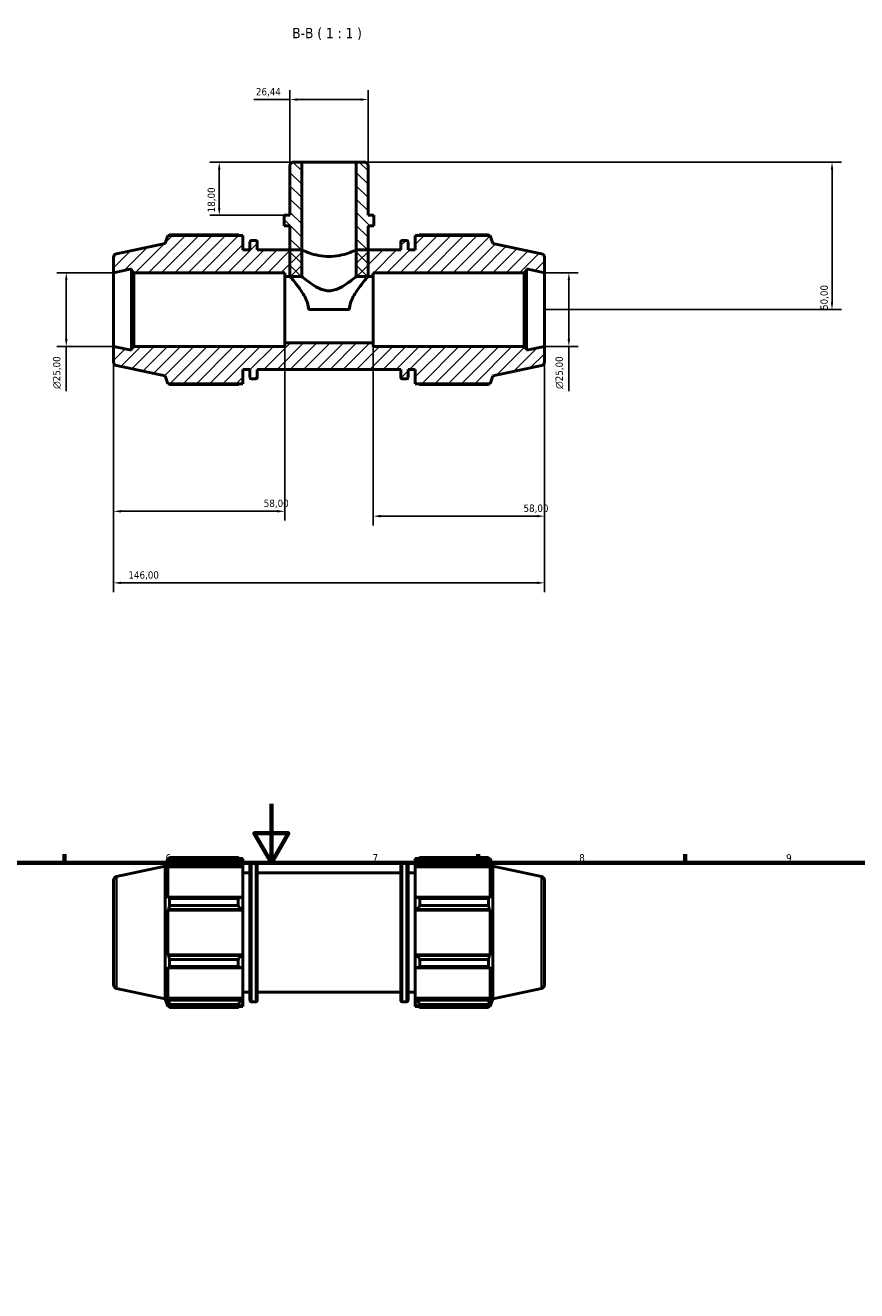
# Model space of a CAD drawing. Header units: millimetres. Extents: x 0 to 931, y 0 to 858.
# Tile 4 of 5: x 337 to 619, y 429 to 858. Entities that reach past the tile are written whole.
import ezdxf

# ---------------------------------------------------------------- set-up
doc = ezdxf.new("R2010")
doc.units = ezdxf.units.MM
for name, color, linetype, lineweight in [('Border (ISO)', 7, 'Continuous', 70), ('Dimension (ISO)', 7, 'Continuous', 25), ('Hatch (ISO)', 7, 'Continuous', 18), ('Symbol (ISO)', 7, 'Continuous', 25), ('Visible (ISO)', 7, 'Continuous', 50), ('Visible Narrow (ISO)', 7, 'Continuous', 35)]:
    doc.layers.add(name, color=color, linetype=linetype, lineweight=lineweight)
doc.styles.add('Label Text (ISO)', font='tahoma.ttf')
doc.styles.add('Note Text (ISO)', font='tahoma.ttf')
doc.dimstyles.new('Default (ISO)', dxfattribs={"dimtxt": 2.5, "dimasz": 2.5, "dimexe": 3.175, "dimexo": 0, "dimgap": 0.762, "dimtad": 1, "dimrnd": 1e-08, "dimzin": 0, "dimtxsty": 'Note Text (ISO)', "dimcen": 0.09, "dimdle": 10, "dimclrd": 256, "dimclre": 256, "dimclrt": 232, "dimazin": 0, "dimtfac": 1.40208, "dimtmove": 0, "dimatfit": 3, "dimfxl": 1, "dimtolj": 1, "dimtzin": 0, "dimlwd": -1, "dimlwe": -1, "dimarcsym": 0})

# ---------------------------------------------------------------- blocks, each defined once
blk = doc.blocks.new('Borders Default Border')
at = {"layer": 'Border (ISO)'}
for p, q in [((350.42, 574), (350.42, 576.9)), ((490.58, 574), (490.58, 576.9)), ((560.67, 574), (560.67, 576.9))]:
    blk.add_line(p, q, dxfattribs=at)
at = {"layer": 'Border (ISO)', "flags": 128}
for points in [[(420.5, 594), (420.5, 574), (414.73, 584), (426.27, 584), (420.5, 574)], [(20, 20), (20, 574), (821, 574), (821, 20), (20, 20)]]:
    blk.add_lwpolyline(points, dxfattribs=at)
at = {"layer": 'Border (ISO)', "color": 232, "true_color": 0xca0064, "char_height": 2.5, "attachment_point": 7, "style": 'Note Text (ISO)'}
for s, insert in [('6', (384.66, 574.35)), ('7', (454.77, 574.4)), ('8', (524.81, 574.34)), ('9', (594.88, 574.35))]:
    blk.add_mtext(s, dxfattribs=dict(at, insert=insert))
blk = doc.blocks.new('*D7')
at = {"layer": 'Defpoints', "color": 0, "transparency": 16777216}
for p in [(430.78, 811.47), (402.85, 793.47), (424.83, 793.47)]:
    blk.add_point(p, dxfattribs=at)
at = {"layer": 'Dimension (ISO)', "transparency": 16777216}
for p, q in [((430.78, 811.47), (399.68, 811.47)), ((402.85, 808.97), (402.85, 795.97)), ((424.83, 793.47), (399.68, 793.47))]:
    blk.add_line(p, q, dxfattribs=at)
for points in [[(402.43, 808.97), (403.27, 808.97), (402.85, 811.47)], [(402.43, 795.97), (403.27, 795.97), (402.85, 793.47)]]:
    blk.add_solid(points, dxfattribs=at)
at = {"layer": 'Dimension (ISO)', "color": 232, "true_color": 0xca0064, "transparency": 16777216, "insert": (398.91, 794.46), "char_height": 2.5, "attachment_point": 1, "rotation": 90, "style": 'Note Text (ISO)'}
blk.add_mtext('\\A1;18,00', dxfattribs=at)
blk = doc.blocks.new('*D8')
at = {"layer": 'Defpoints', "color": 0, "transparency": 16777216}
for p in [(449.29, 811.47), (513.03, 761.47), (610.43, 761.47)]:
    blk.add_point(p, dxfattribs=at)
at = {"layer": 'Dimension (ISO)', "transparency": 16777216}
for p, q in [((449.29, 811.47), (613.61, 811.47)), ((610.43, 808.97), (610.43, 763.97)), ((513.03, 761.47), (613.61, 761.47))]:
    blk.add_line(p, q, dxfattribs=at)
for points in [[(610.01, 808.97), (610.85, 808.97), (610.43, 811.47)], [(610.01, 763.97), (610.85, 763.97), (610.43, 761.47)]]:
    blk.add_solid(points, dxfattribs=at)
at = {"layer": 'Dimension (ISO)', "color": 232, "true_color": 0xca0064, "transparency": 16777216, "insert": (606.5, 761.37), "char_height": 2.5, "attachment_point": 1, "rotation": 90, "style": 'Note Text (ISO)'}
blk.add_mtext('\\A1;50,00', dxfattribs=at)
blk = doc.blocks.new('*D9')
at = {"layer": 'Defpoints', "color": 0, "transparency": 16777216}
for p in [(513.03, 773.97), (513.03, 748.97), (521.29, 748.97)]:
    blk.add_point(p, dxfattribs=at)
at = {"layer": 'Dimension (ISO)', "transparency": 16777216}
for p, q in [((513.03, 773.97), (524.46, 773.97)), ((521.29, 771.47), (521.29, 751.47)), ((513.03, 748.97), (524.46, 748.97)), ((521.29, 748.97), (521.29, 733.84))]:
    blk.add_line(p, q, dxfattribs=at)
for points in [[(520.87, 771.47), (521.7, 771.47), (521.29, 773.97)], [(520.87, 751.47), (521.7, 751.47), (521.29, 748.97)]]:
    blk.add_solid(points, dxfattribs=at)
at = {"layer": 'Dimension (ISO)', "color": 232, "true_color": 0xca0064, "transparency": 16777216, "insert": (516.76, 734.6), "char_height": 2.5, "attachment_point": 1, "rotation": 90, "style": 'Note Text (ISO)'}
blk.add_mtext('\\A1;\\fAIGDT|b0|i0;\\H2.5000;\\ln\\fTahoma|b0|i0;\\H2.5000;25,00', dxfattribs=at)
blk = doc.blocks.new('*D10')
at = {"layer": 'Defpoints', "color": 0, "transparency": 16777216}
for p in [(426.81, 832.68), (426.81, 810.68), (453.25, 810.68)]:
    blk.add_point(p, dxfattribs=at)
at = {"layer": 'Dimension (ISO)', "transparency": 16777216}
for p, q in [((426.81, 832.68), (414.51, 832.68)), ((426.81, 810.68), (426.81, 835.85)), ((450.75, 832.68), (429.31, 832.68)), ((453.25, 810.68), (453.25, 835.85))]:
    blk.add_line(p, q, dxfattribs=at)
for points in [[(429.31, 833.09), (429.31, 832.26), (426.81, 832.68)], [(450.75, 833.09), (450.75, 832.26), (453.25, 832.68)]]:
    blk.add_solid(points, dxfattribs=at)
at = {"layer": 'Dimension (ISO)', "color": 232, "true_color": 0xca0064, "transparency": 16777216, "insert": (415.27, 836.61), "char_height": 2.5, "attachment_point": 1, "style": 'Note Text (ISO)'}
blk.add_mtext('\\A1;26,44', dxfattribs=at)
blk = doc.blocks.new('*D11')
at = {"layer": 'Defpoints', "color": 0, "transparency": 16777216}
for p in [(367.03, 773.97), (351.03, 748.97), (367.03, 748.97)]:
    blk.add_point(p, dxfattribs=at)
at = {"layer": 'Dimension (ISO)', "transparency": 16777216}
for p, q in [((367.03, 773.97), (347.86, 773.97)), ((351.03, 771.47), (351.03, 751.47)), ((367.03, 748.97), (347.86, 748.97)), ((351.03, 748.97), (351.03, 733.84))]:
    blk.add_line(p, q, dxfattribs=at)
for points in [[(350.61, 771.47), (351.45, 771.47), (351.03, 773.97)], [(350.61, 751.47), (351.45, 751.47), (351.03, 748.97)]]:
    blk.add_solid(points, dxfattribs=at)
at = {"layer": 'Dimension (ISO)', "color": 232, "true_color": 0xca0064, "transparency": 16777216, "insert": (346.51, 734.6), "char_height": 2.5, "attachment_point": 1, "rotation": 90, "style": 'Note Text (ISO)'}
blk.add_mtext('\\A1;\\fAIGDT|b0|i0;\\H2.5000;\\ln\\fTahoma|b0|i0;\\H2.5000;25,00', dxfattribs=at)
blk = doc.blocks.new('*D12')
at = {"layer": 'Defpoints', "color": 0, "transparency": 16777216}
for p in [(367.03, 748.97), (425.03, 750.22), (425.03, 693.12)]:
    blk.add_point(p, dxfattribs=at)
at = {"layer": 'Dimension (ISO)', "transparency": 16777216}
for p, q in [((367.03, 748.97), (367.03, 689.95)), ((425.03, 750.22), (425.03, 689.95)), ((369.53, 693.12), (422.53, 693.12))]:
    blk.add_line(p, q, dxfattribs=at)
for points in [[(369.53, 693.54), (369.53, 692.7), (367.03, 693.12)], [(422.53, 693.54), (422.53, 692.7), (425.03, 693.12)]]:
    blk.add_solid(points, dxfattribs=at)
at = {"layer": 'Dimension (ISO)', "color": 232, "true_color": 0xca0064, "transparency": 16777216, "insert": (417.93, 697.06), "char_height": 2.5, "attachment_point": 1, "style": 'Note Text (ISO)'}
blk.add_mtext('\\A1;58,00', dxfattribs=at)
blk = doc.blocks.new('*D13')
at = {"layer": 'Defpoints', "color": 0, "transparency": 16777216}
for p in [(455.03, 750.22), (513.03, 748.97), (513.03, 691.47)]:
    blk.add_point(p, dxfattribs=at)
at = {"layer": 'Dimension (ISO)', "transparency": 16777216}
for p, q in [((455.03, 750.22), (455.03, 688.3)), ((513.03, 748.97), (513.03, 688.3)), ((457.53, 691.47), (510.53, 691.47))]:
    blk.add_line(p, q, dxfattribs=at)
for points in [[(457.53, 691.89), (457.53, 691.05), (455.03, 691.47)], [(510.53, 691.89), (510.53, 691.05), (513.03, 691.47)]]:
    blk.add_solid(points, dxfattribs=at)
at = {"layer": 'Dimension (ISO)', "color": 232, "true_color": 0xca0064, "transparency": 16777216, "insert": (505.93, 695.41), "char_height": 2.5, "attachment_point": 1, "style": 'Note Text (ISO)'}
blk.add_mtext('\\A1;58,00', dxfattribs=at)
blk = doc.blocks.new('*D14')
at = {"layer": 'Defpoints', "color": 0, "transparency": 16777216}
for p in [(367.03, 748.97), (513.03, 748.97), (367.03, 668.86)]:
    blk.add_point(p, dxfattribs=at)
at = {"layer": 'Dimension (ISO)', "transparency": 16777216}
for p, q in [((367.03, 748.97), (367.03, 665.68)), ((513.03, 748.97), (513.03, 665.68)), ((510.53, 668.86), (369.53, 668.86))]:
    blk.add_line(p, q, dxfattribs=at)
for points in [[(369.53, 669.27), (369.53, 668.44), (367.03, 668.86)], [(510.53, 669.27), (510.53, 668.44), (513.03, 668.86)]]:
    blk.add_solid(points, dxfattribs=at)
at = {"layer": 'Dimension (ISO)', "color": 232, "true_color": 0xca0064, "transparency": 16777216, "insert": (372.08, 672.79), "char_height": 2.5, "attachment_point": 1, "style": 'Note Text (ISO)'}
blk.add_mtext('\\A1;146,00', dxfattribs=at)

msp = doc.modelspace()

# ---------------------------------------------------------------- hatches: boundary and pattern name
at = {"layer": 'Hatch (ISO)'}
h = msp.add_hatch(dxfattribs=at)
h.set_pattern_fill('ANSI31', color=256, scale=25.4, angle=90.00021, style=0)
h.set_pattern_definition([(135.0002, (0, 0), (-2.245056, -2.245072), [])])
h.paths.add_polyline_path([(453.252, 810.678), (452.458, 811.471), (449.286, 811.471), (449.286, 772.721), (453.252, 772.721), (453.252, 781.721), (453.252, 789.871), (455.235, 789.871), (455.235, 793.471), (453.252, 793.471)])
h.paths.add_polyline_path([(427.604, 811.471), (426.811, 810.678), (426.811, 793.471), (424.828, 793.471), (424.828, 789.871), (426.811, 789.871), (426.811, 781.721), (426.811, 772.721), (430.777, 772.721), (430.777, 811.471)])
h = msp.add_hatch(dxfattribs=at)
h.set_pattern_fill('ANSI31', color=256, scale=25.4, style=0)
h.set_pattern_definition([(45, (0, 0), (-2.245064, 2.245064), [])])
edge = h.paths.add_edge_path()
edge.add_ellipse((368.281, 779.209), major_axis=(-0.26, 1.223), ratio=1, start_angle=0, end_angle=78)
edge.add_line((367.031, 779.209), (367.031, 773.971))
edge.add_line((367.031, 773.971), (373.115, 775.265))
edge.add_line((373.115, 775.265), (373.115, 774.721))
edge.add_line((373.115, 774.721), (373.865, 773.971))
edge.add_line((373.865, 773.971), (425.031, 773.971))
edge.add_line((425.031, 773.971), (425.031, 772.721))
edge.add_line((425.031, 772.721), (430.777, 772.721))
edge.add_line((430.777, 772.721), (430.777, 781.721))
edge.add_line((430.777, 781.721), (426.811, 781.721))
edge.add_line((426.811, 781.721), (415.698, 781.721))
edge.add_line((415.698, 781.721), (415.698, 784.461))
edge.add_ellipse((415.198, 784.461), major_axis=(0.5, 0), ratio=1, start_angle=0, end_angle=90)
edge.add_line((415.198, 784.961), (413.765, 784.961))
edge.add_ellipse((413.765, 784.461), major_axis=(0, 0.5), ratio=1, start_angle=0, end_angle=90)
edge.add_line((413.265, 784.461), (413.265, 781.721))
edge.add_line((413.265, 781.721), (410.831, 781.721))
edge.add_line((410.831, 781.721), (410.831, 786.581))
edge.add_line((410.831, 786.581), (385.408, 786.581))
edge.add_line((385.408, 786.581), (384.551, 783.945))
edge.add_line((384.551, 783.945), (368.021, 780.432))
edge = h.paths.add_edge_path()
edge.add_ellipse((511.781, 743.734), major_axis=(0.26, -1.223), ratio=1, start_angle=0, end_angle=78)
edge.add_line((513.031, 743.734), (513.031, 748.971))
edge.add_line((513.031, 748.971), (506.948, 747.678))
edge.add_line((506.948, 747.678), (506.948, 748.221))
edge.add_line((506.948, 748.221), (506.198, 748.971))
edge.add_line((506.198, 748.971), (455.031, 748.971))
edge.add_line((455.031, 748.971), (455.031, 750.221))
edge.add_line((455.031, 750.221), (425.031, 750.221))
edge.add_line((425.031, 750.221), (425.031, 748.971))
edge.add_line((425.031, 748.971), (373.865, 748.971))
edge.add_line((373.865, 748.971), (373.115, 748.221))
edge.add_line((373.115, 748.221), (373.115, 747.678))
edge.add_line((373.115, 747.678), (367.031, 748.971))
edge.add_line((367.031, 748.971), (367.031, 743.734))
edge.add_ellipse((368.281, 743.734), major_axis=(-1.25, 0), ratio=1, start_angle=0, end_angle=78)
edge.add_line((368.021, 742.511), (384.551, 738.998))
edge.add_line((384.551, 738.998), (385.408, 736.361))
edge.add_line((385.408, 736.361), (410.831, 736.361))
edge.add_line((410.831, 736.361), (410.831, 741.221))
edge.add_line((410.831, 741.221), (413.265, 741.221))
edge.add_line((413.265, 741.221), (413.265, 738.481))
edge.add_ellipse((413.765, 738.481), major_axis=(-0.5, 0), ratio=1, start_angle=0, end_angle=90)
edge.add_line((413.765, 737.981), (415.198, 737.981))
edge.add_ellipse((415.198, 738.481), major_axis=(0, -0.5), ratio=1, start_angle=0, end_angle=90)
edge.add_line((415.698, 738.481), (415.698, 741.221))
edge.add_line((415.698, 741.221), (464.365, 741.221))
edge.add_line((464.365, 741.221), (464.365, 738.481))
edge.add_ellipse((464.865, 738.481), major_axis=(-0.5, 0), ratio=1, start_angle=0, end_angle=90)
edge.add_line((464.865, 737.981), (466.298, 737.981))
edge.add_ellipse((466.298, 738.481), major_axis=(0, -0.5), ratio=1, start_angle=0, end_angle=90)
edge.add_line((466.798, 738.481), (466.798, 741.221))
edge.add_line((466.798, 741.221), (469.231, 741.221))
edge.add_line((469.231, 741.221), (469.231, 736.361))
edge.add_line((469.231, 736.361), (494.655, 736.361))
edge.add_line((494.655, 736.361), (495.511, 738.998))
edge.add_line((495.511, 738.998), (512.041, 742.511))
edge = h.paths.add_edge_path()
edge.add_ellipse((511.781, 779.209), major_axis=(1.25, 0), ratio=1, start_angle=0, end_angle=78)
edge.add_line((512.041, 780.432), (495.511, 783.945))
edge.add_line((495.511, 783.945), (494.655, 786.581))
edge.add_line((494.655, 786.581), (469.231, 786.581))
edge.add_line((469.231, 786.581), (469.231, 781.721))
edge.add_line((469.231, 781.721), (466.798, 781.721))
edge.add_line((466.798, 781.721), (466.798, 784.461))
edge.add_ellipse((466.298, 784.461), major_axis=(0.5, 0), ratio=1, start_angle=0, end_angle=90)
edge.add_line((466.298, 784.961), (464.865, 784.961))
edge.add_ellipse((464.865, 784.461), major_axis=(0, 0.5), ratio=1, start_angle=0, end_angle=90)
edge.add_line((464.365, 784.461), (464.365, 781.721))
edge.add_line((464.365, 781.721), (453.252, 781.721))
edge.add_line((453.252, 781.721), (449.286, 781.721))
edge.add_line((449.286, 781.721), (449.286, 772.721))
edge.add_line((449.286, 772.721), (455.031, 772.721))
edge.add_line((455.031, 772.721), (455.031, 773.971))
edge.add_line((455.031, 773.971), (506.198, 773.971))
edge.add_line((506.198, 773.971), (506.948, 774.721))
edge.add_line((506.948, 774.721), (506.948, 775.265))
edge.add_line((506.948, 775.265), (513.031, 773.971))
edge.add_line((513.031, 773.971), (513.031, 779.209))

# ---------------------------------------------------------------- linework, layer by layer
at = {"layer": 'Visible (ISO)'}
for p, q in [((427.604, 811.471), (426.811, 810.678)), ((426.811, 810.678), (426.811, 793.471)), ((430.777, 811.471), (427.604, 811.471)), ((430.777, 772.721), (430.777, 811.471)), ((449.286, 811.471), (430.777, 811.471)), ((452.458, 811.471), (449.286, 811.471)), ((449.286, 811.471), (449.286, 772.721)), ((453.252, 810.678), (452.458, 811.471)), ((453.252, 793.471), (453.252, 810.678)), ((426.811, 793.471), (424.828, 793.471)), ((424.828, 793.471), (424.828, 789.871)), ((424.828, 789.871), (426.811, 789.871)), ((426.811, 789.871), (426.811, 772.721)), ((455.235, 793.471), (453.252, 793.471)), ((453.252, 772.721), (453.252, 789.871)), ((453.252, 789.871), (455.235, 789.871)), ((455.235, 789.871), (455.235, 793.471)), ((385.408, 786.581), (384.551, 783.945)), ((410.831, 786.581), (385.408, 786.581)), ((409.211, 786.877), (386.022, 786.877)), ((410.831, 781.721), (410.831, 786.581)), ((415.198, 784.961), (413.765, 784.961)), ((466.298, 784.961), (464.865, 784.961)), ((494.655, 786.581), (469.231, 786.581)), ((469.231, 786.581), (469.231, 781.721)), ((494.041, 786.877), (470.851, 786.877)), ((495.511, 783.945), (494.655, 786.581)), ((384.551, 783.945), (368.021, 780.432)), ((413.265, 781.721), (410.831, 781.721)), ((413.265, 784.461), (413.265, 781.721)), ((415.698, 781.721), (415.698, 784.461)), ((430.777, 781.721), (415.698, 781.721)), ((430.777, 772.721), (430.777, 781.721)), ((464.365, 781.721), (449.286, 781.721)), ((449.286, 781.721), (449.286, 772.721)), ((464.365, 784.461), (464.365, 781.721)), ((466.798, 781.721), (466.798, 784.461)), ((469.231, 781.721), (466.798, 781.721)), ((512.041, 780.432), (495.511, 783.945)), ((367.031, 779.209), (367.031, 773.971)), ((513.031, 773.971), (513.031, 779.209)), ((367.031, 773.971), (373.115, 775.265)), ((367.031, 748.971), (367.031, 773.971)), ((373.115, 775.265), (373.115, 774.721)), ((373.115, 774.721), (373.865, 773.971)), ((373.115, 774.721), (373.115, 748.221)), ((373.865, 773.971), (425.031, 773.971)), ((373.865, 748.971), (373.865, 773.971)), ((425.031, 773.971), (425.031, 772.721)), ((425.031, 772.721), (430.777, 772.721)), ((425.031, 750.221), (425.031, 772.721)), ((426.811, 772.721), (430.777, 772.721)), ((449.286, 772.721), (455.031, 772.721)), ((449.286, 772.721), (453.252, 772.721)), ((455.031, 772.721), (455.031, 773.971)), ((455.031, 773.971), (506.198, 773.971)), ((455.031, 750.221), (455.031, 772.721)), ((506.198, 773.971), (506.948, 774.721)), ((506.198, 773.971), (506.198, 748.971)), ((506.948, 774.721), (506.948, 775.265)), ((506.948, 775.265), (513.031, 773.971)), ((506.948, 748.221), (506.948, 774.721)), ((513.031, 748.971), (513.031, 773.971)), ((446.975, 761.471), (433.087, 761.471)), ((373.115, 747.678), (367.031, 748.971)), ((367.031, 748.971), (367.031, 743.734)), ((373.865, 748.971), (373.115, 748.221)), ((373.115, 748.221), (373.115, 747.678)), ((425.031, 748.971), (373.865, 748.971)), ((455.031, 750.221), (425.031, 750.221)), ((425.031, 750.221), (425.031, 748.971)), ((455.031, 748.971), (455.031, 750.221)), ((506.198, 748.971), (455.031, 748.971)), ((506.948, 748.221), (506.198, 748.971)), ((513.031, 748.971), (506.948, 747.678)), ((506.948, 747.678), (506.948, 748.221)), ((513.031, 743.734), (513.031, 748.971)), ((368.021, 742.511), (384.551, 738.998)), ((495.511, 738.998), (512.041, 742.511)), ((384.551, 738.998), (385.408, 736.361)), ((410.831, 736.361), (410.831, 741.221)), ((410.831, 741.221), (413.265, 741.221)), ((413.265, 741.221), (413.265, 738.481)), ((413.765, 737.981), (415.198, 737.981)), ((415.698, 738.481), (415.698, 741.221)), ((415.698, 741.221), (464.365, 741.221)), ((464.365, 741.221), (464.365, 738.481)), ((464.865, 737.981), (466.298, 737.981)), ((466.798, 738.481), (466.798, 741.221)), ((466.798, 741.221), (469.231, 741.221)), ((469.231, 741.221), (469.231, 736.361)), ((494.655, 736.361), (495.511, 738.998)), ((385.408, 736.361), (410.831, 736.361)), ((386.022, 736.066), (409.211, 736.066)), ((469.231, 736.361), (494.655, 736.361)), ((470.851, 736.066), (494.041, 736.066)), ((384.551, 572.815), (385.408, 575.451)), ((385.408, 575.451), (385.408, 574.288)), ((385.408, 575.451), (385.869, 575.451)), ((385.671, 575.061), (385.408, 574.288)), ((386.022, 574.769), (386.022, 575.746)), ((386.022, 575.746), (409.211, 575.746)), ((409.211, 574.769), (386.022, 574.769)), ((409.211, 574.769), (409.211, 575.746)), ((409.682, 575.451), (410.831, 575.451)), ((410.831, 574.546), (410.291, 575.061)), ((410.831, 574.546), (410.831, 575.451)), ((469.231, 575.451), (469.231, 574.546)), ((469.231, 575.451), (470.381, 575.451)), ((469.771, 575.061), (469.231, 574.546)), ((470.851, 575.746), (470.851, 574.769)), ((470.851, 575.746), (494.041, 575.746)), ((494.041, 574.769), (470.851, 574.769)), ((494.041, 574.769), (494.041, 575.746)), ((494.194, 575.451), (494.655, 575.451)), ((494.655, 574.288), (494.392, 575.061)), ((494.655, 574.288), (494.655, 575.451)), ((495.511, 572.815), (494.655, 575.451)), ((368.021, 569.301), (384.551, 572.815)), ((384.551, 527.867), (384.551, 572.815)), ((385.408, 572.613), (385.671, 573.332)), ((410.831, 572.613), (385.408, 572.613)), ((385.408, 572.613), (385.408, 561.935)), ((385.671, 573.332), (410.291, 573.332)), ((410.291, 573.332), (410.831, 572.853)), ((410.831, 574.546), (410.831, 572.853)), ((410.831, 572.853), (410.831, 572.613)), ((410.831, 562.06), (410.831, 572.613)), ((410.831, 570.591), (413.265, 570.591)), ((413.265, 527.351), (413.265, 573.331)), ((413.765, 573.831), (415.198, 573.831)), ((415.698, 573.331), (415.698, 527.351)), ((415.698, 570.591), (464.365, 570.591)), ((464.365, 527.351), (464.365, 573.331)), ((464.865, 573.831), (466.298, 573.831)), ((466.798, 573.331), (466.798, 527.351)), ((466.798, 570.591), (469.231, 570.591)), ((469.231, 572.853), (469.231, 574.546)), ((469.231, 572.853), (469.771, 573.332)), ((469.231, 572.613), (469.231, 572.853)), ((469.231, 572.613), (469.231, 562.06)), ((469.231, 572.613), (494.655, 572.613)), ((469.771, 573.332), (494.392, 573.332)), ((494.392, 573.332), (494.655, 572.613)), ((494.655, 561.935), (494.655, 572.613)), ((495.511, 527.867), (495.511, 572.815)), ((512.041, 569.301), (495.511, 572.815)), ((367.031, 568.078), (367.031, 532.603)), ((513.031, 568.078), (513.031, 532.603)), ((385.671, 562.309), (385.408, 561.935)), ((410.291, 562.309), (385.671, 562.309)), ((410.831, 562.06), (410.291, 562.309)), ((410.831, 562.06), (410.831, 557.973)), ((469.771, 562.309), (469.231, 562.06)), ((469.231, 557.973), (469.231, 562.06)), ((494.392, 562.309), (469.771, 562.309)), ((494.655, 561.935), (494.392, 562.309)), ((385.408, 557.891), (385.671, 558.135)), ((410.831, 557.891), (385.408, 557.891)), ((385.408, 557.891), (385.408, 542.79)), ((385.671, 558.135), (410.291, 558.135)), ((386.022, 559.483), (386.022, 561.84)), ((386.022, 561.84), (409.211, 561.84)), ((409.211, 559.483), (386.022, 559.483)), ((409.211, 559.483), (409.211, 561.84)), ((410.291, 558.135), (410.831, 557.973)), ((410.831, 557.973), (410.831, 557.891)), ((410.831, 542.79), (410.831, 557.891)), ((469.231, 557.973), (469.771, 558.135)), ((469.231, 557.891), (469.231, 557.973)), ((469.231, 557.891), (469.231, 542.79)), ((469.231, 557.891), (494.655, 557.891)), ((469.771, 558.135), (494.392, 558.135)), ((470.851, 561.84), (470.851, 559.483)), ((470.851, 561.84), (494.041, 561.84)), ((494.041, 559.483), (470.851, 559.483)), ((494.041, 559.483), (494.041, 561.84)), ((494.392, 558.135), (494.655, 557.891)), ((494.655, 542.79), (494.655, 557.891)), ((385.671, 542.546), (385.408, 542.79)), ((410.831, 542.79), (385.408, 542.79)), ((410.291, 542.546), (385.671, 542.546)), ((386.022, 538.841), (386.022, 541.198)), ((386.022, 541.198), (409.211, 541.198)), ((409.211, 538.841), (409.211, 541.198)), ((410.831, 542.709), (410.291, 542.546)), ((410.831, 542.79), (410.831, 542.709)), ((410.831, 542.709), (410.831, 538.621)), ((469.231, 542.709), (469.231, 542.79)), ((469.231, 542.79), (494.655, 542.79)), ((469.231, 538.621), (469.231, 542.709)), ((469.771, 542.546), (469.231, 542.709)), ((494.392, 542.546), (469.771, 542.546)), ((470.851, 541.198), (470.851, 538.841)), ((470.851, 541.198), (494.041, 541.198)), ((494.041, 538.841), (494.041, 541.198)), ((494.655, 542.79), (494.392, 542.546)), ((385.408, 538.746), (385.671, 538.372)), ((385.408, 538.746), (385.408, 528.068)), ((385.671, 538.372), (410.291, 538.372)), ((409.211, 538.841), (386.022, 538.841)), ((410.291, 538.372), (410.831, 538.621)), ((410.831, 528.068), (410.831, 538.621)), ((469.231, 538.621), (469.771, 538.372)), ((469.231, 538.621), (469.231, 528.068)), ((469.771, 538.372), (494.392, 538.372)), ((494.041, 538.841), (470.851, 538.841)), ((494.392, 538.372), (494.655, 538.746)), ((494.655, 528.068), (494.655, 538.746)), ((368.021, 531.38), (384.551, 527.867)), ((384.551, 527.867), (385.408, 525.231)), ((385.671, 527.349), (385.408, 528.068)), ((410.831, 528.068), (385.408, 528.068)), ((410.831, 527.828), (410.291, 527.349)), ((410.831, 530.091), (413.265, 530.091)), ((410.831, 528.068), (410.831, 527.828)), ((410.831, 527.828), (410.831, 526.135)), ((415.698, 530.091), (464.365, 530.091)), ((466.798, 530.091), (469.231, 530.091)), ((469.231, 527.828), (469.231, 528.068)), ((469.231, 528.068), (494.655, 528.068)), ((469.231, 526.135), (469.231, 527.828)), ((469.771, 527.349), (469.231, 527.828)), ((494.655, 528.068), (494.392, 527.349)), ((495.511, 527.867), (494.655, 525.231)), ((512.041, 531.38), (495.511, 527.867)), ((385.408, 526.393), (385.671, 525.62)), ((385.408, 526.393), (385.408, 525.231)), ((385.408, 525.231), (385.869, 525.231)), ((410.291, 527.349), (385.671, 527.349)), ((386.022, 524.936), (386.022, 525.912)), ((386.022, 525.912), (409.211, 525.912)), ((409.211, 524.936), (386.022, 524.936)), ((409.211, 524.936), (409.211, 525.912)), ((409.682, 525.231), (410.831, 525.231)), ((410.291, 525.62), (410.831, 526.135)), ((410.831, 525.231), (410.831, 526.135)), ((413.765, 526.851), (415.198, 526.851)), ((464.865, 526.851), (466.298, 526.851)), ((469.231, 526.135), (469.771, 525.62)), ((469.231, 526.135), (469.231, 525.231)), ((469.231, 525.231), (470.381, 525.231)), ((494.392, 527.349), (469.771, 527.349)), ((470.851, 525.912), (470.851, 524.936)), ((470.851, 525.912), (494.041, 525.912)), ((494.041, 524.936), (470.851, 524.936)), ((494.041, 524.936), (494.041, 525.912)), ((494.194, 525.231), (494.655, 525.231)), ((494.392, 525.62), (494.655, 526.393)), ((494.655, 525.231), (494.655, 526.393))]:
    msp.add_line(p, q, dxfattribs=at)
for centre, radius, start, end in [((413.765, 784.461), 0.5, 90, 180), ((415.198, 784.461), 0.5, 0, 90), ((464.865, 784.461), 0.5, 90, 180), ((466.298, 784.461), 0.5, 0, 90), ((368.281, 779.209), 1.25, 102, 180), ((511.781, 779.209), 1.25, 0, 78), ((368.281, 743.734), 1.25, 180, 258), ((511.781, 743.734), 1.25, 282, 0), ((413.765, 738.481), 0.5, 180, 270), ((415.198, 738.481), 0.5, 270, 0), ((464.865, 738.481), 0.5, 180, 270), ((466.298, 738.481), 0.5, 270, 0), ((413.765, 573.331), 0.5, 90, 180), ((415.198, 573.331), 0.5, 0, 90), ((464.865, 573.331), 0.5, 90, 180), ((466.298, 573.331), 0.5, 0, 90), ((368.281, 568.078), 1.25, 102, 180), ((511.781, 568.078), 1.25, 0, 78), ((368.281, 532.603), 1.25, 180, 258), ((511.781, 532.603), 1.25, 282, 0), ((413.765, 527.351), 0.5, 180, 270), ((415.198, 527.351), 0.5, 270, 0), ((464.865, 527.351), 0.5, 180, 270), ((466.298, 527.351), 0.5, 270, 0)]:
    msp.add_arc(centre, radius, start, end, dxfattribs=at)
for points, weights in [([(386.022, 786.877), (385.944, 786.728), (385.869, 786.581)], [1, 1.00085504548, 1.00156241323]), ([(409.211, 786.877), (409.45, 786.728), (409.682, 786.581)], [1.0160975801, 1.01410866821, 1.01197369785]), ([(470.381, 786.581), (470.612, 786.728), (470.851, 786.877)], [1.01197369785, 1.01410866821, 1.0160975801]), ([(494.194, 786.581), (494.118, 786.728), (494.041, 786.877)], [1.00156241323, 1.00085504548, 1]), ([(385.869, 736.361), (385.944, 736.215), (386.022, 736.066)], [1.00156241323, 1.00085504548, 1]), ([(409.682, 736.361), (409.45, 736.215), (409.211, 736.066)], [1.01197369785, 1.01410866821, 1.0160975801]), ([(470.851, 736.066), (470.612, 736.215), (470.381, 736.361)], [1.0160975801, 1.01410866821, 1.01197369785]), ([(494.041, 736.066), (494.118, 736.215), (494.194, 736.361)], [1, 1.00085504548, 1.00156241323]), ([(385.671, 575.061), (385.839, 575.396), (386.022, 575.746)], [1.00320319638, 1.0020093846, 1]), ([(386.022, 574.769), (385.839, 574.036), (385.671, 573.332)], [1, 1.00200938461, 1.00320319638]), ([(410.291, 575.061), (409.773, 575.396), (409.211, 575.746)], [1.00598434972, 1.01144123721, 1.0160975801]), ([(409.211, 574.769), (409.773, 574.036), (410.291, 573.332)], [1.0160975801, 1.01144123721, 1.00598434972]), ([(470.851, 575.746), (470.29, 575.396), (469.771, 575.061)], [1.0160975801, 1.01144123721, 1.00598434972]), ([(469.771, 573.332), (470.29, 574.036), (470.851, 574.769)], [1.00598434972, 1.01144123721, 1.0160975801]), ([(494.041, 575.746), (494.223, 575.396), (494.392, 575.061)], [1, 1.0020093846, 1.00320319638]), ([(494.392, 573.332), (494.223, 574.036), (494.041, 574.769)], [1.00320319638, 1.00200938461, 1]), ([(385.671, 562.309), (385.839, 562.079), (386.022, 561.84)], [1.00320319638, 1.0020093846, 1]), ([(410.291, 562.309), (409.773, 562.079), (409.211, 561.84)], [1.00598434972, 1.01144123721, 1.0160975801]), ([(470.851, 561.84), (470.29, 562.079), (469.771, 562.309)], [1.0160975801, 1.01144123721, 1.00598434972]), ([(494.041, 561.84), (494.223, 562.079), (494.392, 562.309)], [1, 1.0020093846, 1.00320319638]), ([(386.022, 559.483), (385.839, 558.795), (385.671, 558.135)], [1, 1.00200938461, 1.00320319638]), ([(409.211, 559.483), (409.773, 558.795), (410.291, 558.135)], [1.0160975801, 1.01144123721, 1.00598434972]), ([(469.771, 558.135), (470.29, 558.795), (470.851, 559.483)], [1.00598434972, 1.01144123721, 1.0160975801]), ([(494.392, 558.135), (494.223, 558.795), (494.041, 559.483)], [1.00320319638, 1.00200938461, 1]), ([(385.671, 542.546), (385.839, 541.886), (386.022, 541.198)], [1.00320319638, 1.00200938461, 1]), ([(410.291, 542.546), (409.773, 541.886), (409.211, 541.198)], [1.00598434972, 1.01144123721, 1.0160975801]), ([(470.851, 541.198), (470.29, 541.886), (469.771, 542.546)], [1.0160975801, 1.01144123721, 1.00598434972]), ([(494.041, 541.198), (494.223, 541.886), (494.392, 542.546)], [1, 1.00200938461, 1.00320319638]), ([(386.022, 538.841), (385.839, 538.602), (385.671, 538.372)], [1, 1.00200938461, 1.00320319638]), ([(409.211, 538.841), (409.773, 538.602), (410.291, 538.372)], [1.0160975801, 1.01144123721, 1.00598434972]), ([(469.771, 538.372), (470.29, 538.602), (470.851, 538.841)], [1.00598434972, 1.01144123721, 1.0160975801]), ([(494.392, 538.372), (494.223, 538.602), (494.041, 538.841)], [1.00320319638, 1.00200938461, 1]), ([(385.671, 527.349), (385.839, 526.645), (386.022, 525.912)], [1.00320319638, 1.00200938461, 1]), ([(386.022, 524.936), (385.839, 525.285), (385.671, 525.62)], [1, 1.0020093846, 1.00320319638]), ([(410.291, 527.349), (409.773, 526.645), (409.211, 525.912)], [1.00598434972, 1.01144123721, 1.0160975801]), ([(409.211, 524.936), (409.773, 525.285), (410.291, 525.62)], [1.0160975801, 1.01144123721, 1.00598434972]), ([(470.851, 525.912), (470.29, 526.645), (469.771, 527.349)], [1.0160975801, 1.01144123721, 1.00598434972]), ([(469.771, 525.62), (470.29, 525.285), (470.851, 524.936)], [1.00598434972, 1.01144123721, 1.0160975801]), ([(494.041, 525.912), (494.223, 526.645), (494.392, 527.349)], [1, 1.00200938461, 1.00320319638]), ([(494.392, 525.62), (494.223, 525.285), (494.041, 524.936)], [1.00320319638, 1.0020093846, 1])]:
    msp.add_rational_spline(points, weights, degree=2, dxfattribs=at)
for points, knots in [([(430.777, 781.721), (430.777, 781.721), (431.016, 781.609), (431.966, 781.202), (432.676, 780.912), (434.3, 780.357), (435.329, 780.053), (437.602, 779.612), (438.849, 779.483), (440.031, 779.483)], [4.2529198, 4.2529198, 4.2529198, 4.2529198, 4.6070075, 4.6070075, 4.9610953, 4.9610953, 5.3158275, 5.3158275, 5.6705597, 5.6705597, 5.6705597, 5.6705597]), ([(440.031, 779.483), (441.214, 779.483), (442.46, 779.612), (444.734, 780.053), (445.762, 780.357), (447.386, 780.912), (448.096, 781.202), (449.046, 781.609), (449.286, 781.721), (449.286, 781.721)], [0, 0, 0, 0, 0.3547322, 0.3547322, 0.7094645, 0.7094645, 1.0635522, 1.0635522, 1.4176399, 1.4176399, 1.4176399, 1.4176399]), ([(433.087, 761.471), (433.087, 762.26), (432.95, 763.026), (432.488, 764.499), (432.167, 765.207), (431.083, 767.229), (430.213, 768.442), (428.765, 770.364), (428.065, 771.223), (427.33, 772.108), (427.136, 772.338), (426.876, 772.645), (426.811, 772.721), (426.811, 772.721)], [0, 0, 0, 0, 0.2365726, 0.2365726, 0.4731452, 0.4731452, 0.9462905, 0.9462905, 1.3972047, 1.3972047, 1.6226619, 1.6226619, 1.848119, 1.848119, 1.848119, 1.848119]), ([(440.031, 767.868), (439.392, 767.868), (438.763, 767.967), (437.549, 768.308), (436.963, 768.549), (435.293, 769.373), (434.294, 770.046), (432.711, 771.178), (432.005, 771.731), (431.036, 772.505), (430.777, 772.721), (430.777, 772.721)], [0, 0, 0, 0, 0.1916996, 0.1916996, 0.3833992, 0.3833992, 0.7667984, 0.7667984, 1.1359139, 1.1359139, 1.5050294, 1.5050294, 1.5050294, 1.5050294]), ([(430.777, 772.721), (430.777, 772.721), (431.036, 772.505), (432.005, 771.731), (432.711, 771.178), (434.294, 770.046), (435.293, 769.373), (436.963, 768.549), (437.549, 768.308), (438.763, 767.967), (439.392, 767.868), (440.67, 767.868), (441.299, 767.967), (442.513, 768.308), (443.099, 768.549), (444.769, 769.373), (445.769, 770.046), (447.351, 771.178), (448.058, 771.731), (449.026, 772.505), (449.286, 772.721), (449.286, 772.721)], [1.5050294, 1.5050294, 1.5050294, 1.5050294, 1.874145, 1.874145, 2.2432605, 2.2432605, 2.6266597, 2.6266597, 2.8183593, 2.8183593, 3.0100589, 3.0100589, 3.2017585, 3.2017585, 3.3934581, 3.3934581, 3.7768573, 3.7768573, 4.1459728, 4.1459728, 4.5150883, 4.5150883, 4.5150883, 4.5150883]), ([(449.286, 772.721), (449.286, 772.721), (449.026, 772.505), (448.058, 771.731), (447.351, 771.178), (445.769, 770.046), (444.769, 769.373), (443.099, 768.549), (442.513, 768.308), (441.299, 767.967), (440.67, 767.868), (440.031, 767.868)], [4.5150883, 4.5150883, 4.5150883, 4.5150883, 4.8842038, 4.8842038, 5.2533194, 5.2533194, 5.6367186, 5.6367186, 5.8284182, 5.8284182, 6.0201178, 6.0201178, 6.0201178, 6.0201178]), ([(453.252, 772.721), (453.252, 772.721), (453.186, 772.645), (452.927, 772.338), (452.733, 772.108), (451.998, 771.223), (451.297, 770.364), (449.849, 768.442), (448.98, 767.229), (447.896, 765.207), (447.574, 764.499), (447.113, 763.026), (446.975, 762.26), (446.975, 761.471)], [-1.848119, -1.848119, -1.848119, -1.848119, -1.6226619, -1.6226619, -1.3972047, -1.3972047, -0.9462905, -0.9462905, -0.4731452, -0.4731452, -0.2365726, -0.2365726, 0, 0, 0, 0])]:
    msp.add_open_spline(points, degree=3, knots=knots, dxfattribs=at)
at = {"layer": 'Visible Narrow (ISO)'}
for p, q in [((413.765, 573.541), (413.765, 527.14)), ((415.198, 527.14), (415.198, 573.541)), ((464.865, 573.541), (464.865, 527.14)), ((466.298, 527.14), (466.298, 573.541)), ((368.021, 531.614), (368.021, 569.068)), ((512.041, 531.614), (512.041, 569.068))]:
    msp.add_line(p, q, dxfattribs=at)

# ---------------------------------------------------------------- block references
msp.add_blockref('Borders Default Border', (0, 0))

# ---------------------------------------------------------------- texts
at = {"layer": 'Symbol (ISO)', "insert": (427.592, 852.85), "char_height": 3.5, "attachment_point": 7, "style": 'Label Text (ISO)'}
msp.add_mtext('B-B ( 1 : 1 )', dxfattribs=at)

# ---------------------------------------------------------------- dimensions: what is measured, and where the dimension line sits
at = {"layer": 'Dimension (ISO)'}
dim = msp.add_linear_dim(base=(426.811, 832.678), p1=(453.252, 810.678), p2=(426.811, 810.678), dimstyle='Default (ISO)', override={"dimdec": 2, "dimtp": 0, "dimtm": 0, "dimtdec": 2, "dimtofl": 0, "dimatfit": 2}, dxfattribs=at)
dim.commit()
dim.dimension.update_dxf_attribs({"geometry": '*D10', "text_midpoint": (419.408, 832.678), "dimtype": 160})
for base, p1, p2, angle, picture, middle in [((402.85, 793.471), (430.777, 811.471), (424.828, 793.471), 270, '*D7', (402.85, 798.471)), ((610.43, 761.471), (449.286, 811.471), (513.031, 761.471), 270, '*D8', (610.43, 765.471)), ((425.031, 693.121), (367.031, 748.971), (425.031, 750.221), 180, '*D12', (422.031, 693.121)), ((367.031, 668.856), (513.031, 748.971), (367.031, 748.971), 180, '*D14', (377.031, 668.856)), ((513.031, 691.471), (455.031, 750.221), (513.031, 748.971), 180, '*D13', (510.031, 691.471))]:
    dim = msp.add_linear_dim(base=base, p1=p1, p2=p2, angle=angle, dimstyle='Default (ISO)', override={"dimdec": 2, "dimtp": 0, "dimtm": 0, "dimtdec": 2, "dimtofl": 0, "dimatfit": 1}, dxfattribs=at)
    dim.commit()
    dim.dimension.update_dxf_attribs({"geometry": picture, "text_midpoint": middle, "dimtype": 160})
for base, p1, p2, picture, middle in [((351.031, 748.971), (367.031, 773.971), (367.031, 748.971), '*D11', (351.031, 740.154)), ((521.285, 748.971), (513.031, 773.971), (513.031, 748.971), '*D9', (521.285, 740.154))]:
    dim = msp.add_linear_dim(base=base, p1=p1, p2=p2, angle=90, text='\\fAIGDT|b0|i0;\\H2.5000;\\ln\\fTahoma|b0|i0;\\H2.5000;<>', dimstyle='Default (ISO)', override={"dimdec": 2, "dimtp": 0, "dimtm": 0, "dimtdec": 2, "dimtofl": 0, "dimatfit": 2}, dxfattribs=at)
    dim.commit()
    dim.dimension.update_dxf_attribs({"geometry": picture, "text_midpoint": middle, "dimtype": 160})

doc.saveas('drawing.dxf')
